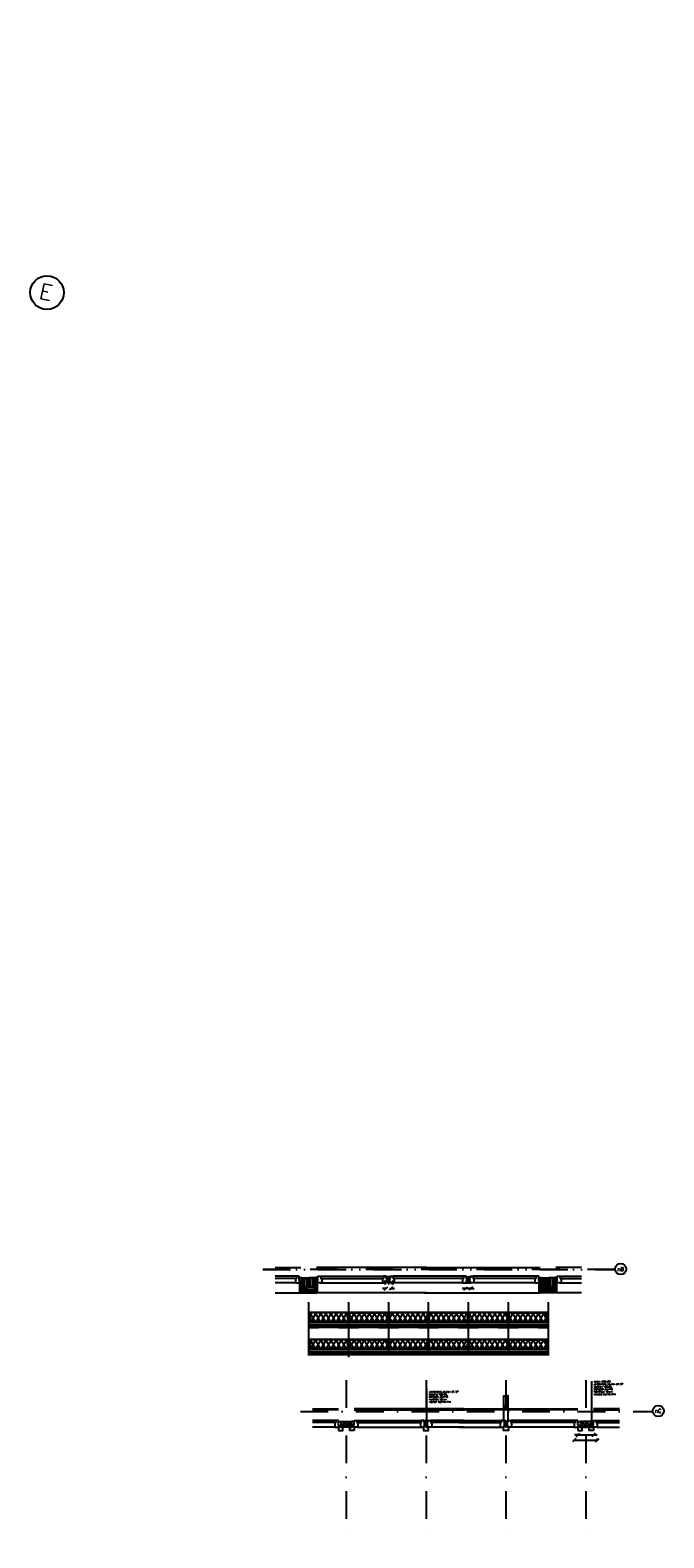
# Model space of a CAD drawing. Extents: x -84256 to 172857, y -58817 to 112048.
# Tile 13 of 90: x 26985 to 41280, y -35704 to -1714. Entities that reach past the tile are written whole.
import ezdxf
from ezdxf.enums import TextEntityAlignment as Align

# ---------------------------------------------------------------- set-up
doc = ezdxf.new("R2010")
doc.units = 0
doc.header["$LTSCALE"] = 50
doc.header["$MEASUREMENT"] = 0
doc.header["$PDMODE"] = 3
doc.header["$PDSIZE"] = 0.001
doc.linetypes.add('DASHDOT', pattern=[25, 12.5, -6.25, 0, -6.25])
doc.linetypes.add('DD1', pattern=[2.66667, 1.66667, -0.5, 0, -0.5])
doc.layers.get('0').update_dxf_attribs({"linetype": 'CONTINUOUS'})
doc.layers.get('DEFPOINTS').update_dxf_attribs({"linetype": 'CONTINUOUS'})
for name, color, linetype in [('A--01A1_ACEER', 1, 'CONTINUOUS'), ('A--A21--_F-23-', 9, 'CONTINUOUS'), ('A--A22--_F123-', 9, 'CONTINUOUS'), ('A--A25--_F-2--', 9, 'CONTINUOUS'), ('A--A42--_F-23-', 9, 'CONTINUOUS'), ('A--L$7A1-_STRAMIEN', 1, 'CONTINUOUS'), ('A--L$7A3-_STRAMIEN', 3, 'CONTINUOUS'), ('A--L21--', 3, 'CONTINUOUS'), ('A--L21--_F-2--', 7, 'CONTINUOUS'), ('A--L21A2_BUITENWAND', 2, 'CONTINUOUS'), ('A--L22--', 7, 'CONTINUOUS'), ('A--L22--_F-23-', 7, 'CONTINUOUS'), ('A--L22A2_BINNENWAND', 2, 'CONTINUOUS'), ('A--L25--', 7, 'CONTINUOUS'), ('A--L25--_F-23-', 7, 'CONTINUOUS'), ('A--L28--', 7, 'CONTINUOUS'), ('A--L31A1_BUITENKOZIJN', 1, 'CONTINUOUS'), ('A--L42--', 7, 'CONTINUOUS'), ('A--L42--_F-23-', 7, 'CONTINUOUS'), ('A--M$1A-_F123-', 1, 'CONTINUOUS'), ('A--T01A-18_TEKST', 1, 'CONTINUOUS'), ('STRAMIEN', 1, 'DD1'), ('X--LR---_CP', 7, 'CONTINUOUS')]:
    doc.layers.add(name, color=color, linetype=linetype)
doc.styles.add('HIEMSTRA', font='romans.shx')
doc.dimstyles.get("Standard").update_dxf_attribs({"dimscale": 40, "dimtxt": 2.5, "dimasz": 2, "dimexe": 0.3, "dimexo": 0.3, "dimgap": 2, "dimtad": 0, "dimdec": 0, "dimzin": 0, "dimdsep": 46, "dimtxsty": 'HIEMSTRA', "dimblk1": 'OBLIQUE', "dimblk2": 'OBLIQUE', "dimsah": 1, "dimcen": -0.09, "dimdle": 0.3, "dimse1": 1, "dimclrd": 2, "dimclre": 2, "dimclrt": 3, "dimadec": 0, "dimazin": 0, "dimtfac": 1, "dimtdec": 4, "dimtix": 1, "dimtmove": 0, "dimatfit": 3, "dimldrblk": 'OBLIQUE', "dimfxl": 1, "dimtvp": 625, "dimtolj": 1, "dimtzin": 0, "dimarcsym": 0})
pattern_1 = [(60, (0, -50), (-86.603, 50), []), (120, (0, -50), (-86.603, -50), [])]
pattern_2 = [(240, (6e-15, 50), (86.603, -50), []), (300, (6e-15, 50), (86.603, 50), [])]

# ---------------------------------------------------------------- blocks, each defined once
blk = doc.blocks.new('*U1018')
at = {"layer": 'A--A42--_F-23-', "linetype": 'Continuous'}
h = blk.add_hatch(dxfattribs=at)
h.set_pattern_fill('ALFALINE', color=256, scale=40, style=0)
h.set_pattern_definition([(45, (-33136.975, 30053.478), (-28.28427, 28.28427), [])])
h.paths.add_polyline_path([(0, 0), (0, 5), (120, 5), (120, 0), (120, -5), (0, -5)])
at = {"layer": 'A--L42--_F-23-', "color": 2, "linetype": 'Continuous'}
for points in [[(0, 0), (0, 5), (120, 5), (120, 0)], [(0, 0), (0, -5), (120, -5), (120, 0)]]:
    blk.add_lwpolyline(points, dxfattribs=at)
blk = doc.blocks.new('*U1017')
at = {"layer": 'A--A42--_F-23-', "linetype": 'Continuous'}
h = blk.add_hatch(dxfattribs=at)
h.set_pattern_fill('ALFALINE', color=256, scale=40, style=0)
h.set_pattern_definition([(45, (-33136.975, 29847.478), (-28.28427, 28.28427), [])])
h.paths.add_polyline_path([(0, 0), (0, 5), (120, 5), (120, 0), (120, -5), (0, -5)])
at = {"layer": 'A--L42--_F-23-', "color": 2, "linetype": 'Continuous'}
for points in [[(0, 0), (0, 5), (120, 5), (120, 0)], [(0, 0), (0, -5), (120, -5), (120, 0)]]:
    blk.add_lwpolyline(points, dxfattribs=at)
blk = doc.blocks.new('NH40_196')
at = {"layer": 'A--A25--_F-2--'}
h = blk.add_hatch(dxfattribs=at)
h.set_pattern_fill('ALFALINE', color=256, scale=40, style=0, pattern_type=2)
h.set_pattern_definition([(45, (-6, 0), (-28.284, 28.284), [])])
h.paths.add_polyline_path([(0, 0), (0, 196), (40, 196), (40, 0)])
at = {"layer": 'A--L25--_F-23-', "color": 2, "linetype": 'Continuous'}
blk.add_lwpolyline([(0, 0), (0, 196), (40, 196), (40, 0)], close=True, dxfattribs=at)
at = {"layer": 'X--LR---_CP'}
for p in [(0, 0), (0, 0), (40, 0)]:
    blk.add_point(p, dxfattribs=at)
blk = doc.blocks.new('*U1016')
at = {"layer": 'A--A42--_F-23-', "linetype": 'Continuous'}
h = blk.add_hatch(dxfattribs=at)
h.set_pattern_fill('ALFALINE', color=256, scale=40, style=0)
h.set_pattern_definition([(45, (-33396.975, 30053.478), (-28.28427, 28.28427), [])])
h.paths.add_polyline_path([(0, 0), (0, -5), (-120, -5), (-120, 0), (-120, 5), (0, 5)])
at = {"layer": 'A--L42--_F-23-', "color": 2, "linetype": 'Continuous'}
for points in [[(0, 0), (0, 5), (-120, 5), (-120, 0)], [(0, 0), (0, -5), (-120, -5), (-120, 0)]]:
    blk.add_lwpolyline(points, dxfattribs=at)
blk = doc.blocks.new('*U1015')
at = {"layer": 'A--A42--_F-23-', "linetype": 'Continuous'}
h = blk.add_hatch(dxfattribs=at)
h.set_pattern_fill('ALFALINE', color=256, scale=40, style=0)
h.set_pattern_definition([(45, (-33396.975, 29847.478), (-28.28427, 28.28427), [])])
h.paths.add_polyline_path([(0, 0), (0, -5), (-120, -5), (-120, 0), (-120, 5), (0, 5)])
at = {"layer": 'A--L42--_F-23-', "color": 2, "linetype": 'Continuous'}
for points in [[(0, 0), (0, 5), (-120, 5), (-120, 0)], [(0, 0), (0, -5), (-120, -5), (-120, 0)]]:
    blk.add_lwpolyline(points, dxfattribs=at)
blk = doc.blocks.new('_OBLIQUE')
at = {"color": 0, "linetype": 'ByBlock'}
blk.add_line((-0.5, -0.5), (0.5, 0.5), dxfattribs=at)
blk = doc.blocks.new('*D397')
at = {"layer": 'A--M$1A-_F123-', "color": 2, "lineweight": -2, "transparency": 16777216}
for p, q in [((35010, -30082), (34930, -30082)), ((35124, -30073), (35124, -30070)), ((35124, -30082), (35204, -30082))]:
    blk.add_line(p, q, dxfattribs=at)
at = {"layer": 'DEFPOINTS', "color": 0, "transparency": 16777216}
for p in [(35010, -30085), (35124, -30082), (35124, -30085)]:
    blk.add_point(p, dxfattribs=at)
at = {"layer": 'A--M$1A-_F123-', "color": 2, "lineweight": -2, "transparency": 16777216, "xscale": 80, "yscale": 80, "zscale": 80}
blk.add_blockref('_OBLIQUE', (35010, -30082), dxfattribs=at)
at = {"layer": 'A--M$1A-_F123-', "color": 2, "lineweight": -2, "transparency": 16777216, "xscale": 80, "yscale": 80, "zscale": 80, "rotation": 180}
blk.add_blockref('_OBLIQUE', (35124, -30082), dxfattribs=at)
at = {"layer": 'A--M$1A-_F123-', "color": 3, "transparency": 16777216, "insert": (35067, -29952), "char_height": 100, "attachment_point": 5, "style": 'HIEMSTRA'}
blk.add_mtext('\\A1;114', dxfattribs=at)
blk = doc.blocks.new('*U1014')
at = {"layer": 'A--A42--_F-23-', "linetype": 'Continuous'}
h = blk.add_hatch(dxfattribs=at)
h.set_pattern_fill('ALFALINE', color=256, scale=40, style=0)
h.set_pattern_definition([(45, (-35123.975, 29947.478), (-28.28427, 28.28427), [])])
h.paths.add_polyline_path([(0, 0), (0, -5), (-114, -5), (-114, 0), (-114, 5), (0, 5)])
at = {"layer": 'A--L42--_F-23-', "color": 2, "linetype": 'Continuous'}
for points in [[(0, 0), (0, 5), (-114, 5), (-114, 0)], [(0, 0), (0, -5), (-114, -5), (-114, 0)]]:
    blk.add_lwpolyline(points, dxfattribs=at)
blk = doc.blocks.new('*D398')
at = {"layer": 'A--M$1A-_F123-', "color": 2, "lineweight": -2, "transparency": 16777216}
for p, q in [((36810, -30082), (36730, -30082)), ((36810, -30073), (36810, -30070)), ((36924, -30082), (36810, -30082)), ((36924, -30082), (37004, -30082))]:
    blk.add_line(p, q, dxfattribs=at)
at = {"layer": 'DEFPOINTS', "color": 0, "transparency": 16777216}
for p in [(36810, -30082), (36810, -30085), (36924, -30085)]:
    blk.add_point(p, dxfattribs=at)
at = {"layer": 'A--M$1A-_F123-', "color": 2, "lineweight": -2, "transparency": 16777216, "xscale": 80, "yscale": 80, "zscale": 80}
blk.add_blockref('_OBLIQUE', (36810, -30082), dxfattribs=at)
at = {"layer": 'A--M$1A-_F123-', "color": 2, "lineweight": -2, "transparency": 16777216, "xscale": 80, "yscale": 80, "zscale": 80, "rotation": 180}
blk.add_blockref('_OBLIQUE', (36924, -30082), dxfattribs=at)
at = {"layer": 'A--M$1A-_F123-', "color": 3, "transparency": 16777216, "insert": (36867, 32418), "char_height": 100, "attachment_point": 5, "style": 'HIEMSTRA'}
blk.add_mtext('\\A1;114', dxfattribs=at)
blk = doc.blocks.new('*U1013')
at = {"layer": 'A--A42--_F-23-', "linetype": 'Continuous'}
h = blk.add_hatch(dxfattribs=at)
h.set_pattern_fill('ALFALINE', color=256, scale=40, style=0)
h.set_pattern_definition([(45, (-36809.975, 29947.478), (-28.28427, 28.28427), [])])
h.paths.add_polyline_path([(0, 0), (0, 5), (114, 5), (114, 0), (114, -5), (0, -5)])
at = {"layer": 'A--L42--_F-23-', "color": 2, "linetype": 'Continuous'}
for points in [[(0, 0), (0, 5), (114, 5), (114, 0)], [(0, 0), (0, -5), (114, -5), (114, 0)]]:
    blk.add_lwpolyline(points, dxfattribs=at)
blk = doc.blocks.new('*U1012')
at = {"layer": 'A--A42--_F-23-', "linetype": 'Continuous'}
h = blk.add_hatch(dxfattribs=at)
h.set_pattern_fill('ALFALINE', color=256, scale=40, style=0)
h.set_pattern_definition([(45, (-38796.975, 30053.478), (-28.28427, 28.28427), [])])
h.paths.add_polyline_path([(0, 0), (0, -5), (-120, -5), (-120, 0), (-120, 5), (0, 5)])
at = {"layer": 'A--L42--_F-23-', "color": 2, "linetype": 'Continuous'}
for points in [[(0, 0), (0, 5), (-120, 5), (-120, 0)], [(0, 0), (0, -5), (-120, -5), (-120, 0)]]:
    blk.add_lwpolyline(points, dxfattribs=at)
blk = doc.blocks.new('*U1011')
at = {"layer": 'A--A42--_F-23-', "linetype": 'Continuous'}
h = blk.add_hatch(dxfattribs=at)
h.set_pattern_fill('ALFALINE', color=256, scale=40, style=0)
h.set_pattern_definition([(45, (-38536.975, 30053.478), (-28.28427, 28.28427), [])])
h.paths.add_polyline_path([(0, 0), (0, 5), (120, 5), (120, 0), (120, -5), (0, -5)])
at = {"layer": 'A--L42--_F-23-', "color": 2, "linetype": 'Continuous'}
for points in [[(0, 0), (0, 5), (120, 5), (120, 0)], [(0, 0), (0, -5), (120, -5), (120, 0)]]:
    blk.add_lwpolyline(points, dxfattribs=at)
blk = doc.blocks.new('*U1010')
at = {"layer": 'A--A42--_F-23-', "linetype": 'Continuous'}
h = blk.add_hatch(dxfattribs=at)
h.set_pattern_fill('ALFALINE', color=256, scale=40, style=0)
h.set_pattern_definition([(45, (-38796.975, 29847.478), (-28.28427, 28.28427), [])])
h.paths.add_polyline_path([(0, 0), (0, -5), (-120, -5), (-120, 0), (-120, 5), (0, 5)])
at = {"layer": 'A--L42--_F-23-', "color": 2, "linetype": 'Continuous'}
for points in [[(0, 0), (0, 5), (-120, 5), (-120, 0)], [(0, 0), (0, -5), (-120, -5), (-120, 0)]]:
    blk.add_lwpolyline(points, dxfattribs=at)
blk = doc.blocks.new('*U1009')
at = {"layer": 'A--A42--_F-23-', "linetype": 'Continuous'}
h = blk.add_hatch(dxfattribs=at)
h.set_pattern_fill('ALFALINE', color=256, scale=40, style=0)
h.set_pattern_definition([(45, (-38536.975, 29847.478), (-28.28427, 28.28427), [])])
h.paths.add_polyline_path([(0, 0), (0, 5), (120, 5), (120, 0), (120, -5), (0, -5)])
at = {"layer": 'A--L42--_F-23-', "color": 2, "linetype": 'Continuous'}
for points in [[(0, 0), (0, 5), (120, 5), (120, 0)], [(0, 0), (0, -5), (120, -5), (120, 0)]]:
    blk.add_lwpolyline(points, dxfattribs=at)
blk = doc.blocks.new('*U1008')
at = {"layer": 'A--A42--_F-23-', "linetype": 'Continuous'}
h = blk.add_hatch(dxfattribs=at)
h.set_pattern_fill('ALFALINE', color=256, scale=40, style=0)
h.set_pattern_definition([(45, (-38657.117, 30835.08), (-28.28427, 28.28427), [])])
h.paths.add_polyline_path([(0, 0), (0, -5), (-5380, -5), (-5380, 0), (-5380, 5), (0, 5)])
at = {"layer": 'A--L42--_F-23-', "color": 2, "linetype": 'Continuous'}
for points in [[(0, 0), (0, 5), (-5380, 5), (-5380, 0)], [(0, 0), (0, -5), (-5380, -5), (-5380, 0)]]:
    blk.add_lwpolyline(points, dxfattribs=at)
blk = doc.blocks.new('*U1007')
at = {"layer": 'A--A42--_F-23-', "linetype": 'Continuous'}
h = blk.add_hatch(dxfattribs=at)
h.set_pattern_fill('ALFALINE', color=256, scale=40, style=0)
h.set_pattern_definition([(45, (-38656.966, 30629.08), (-28.28427, 28.28427), [])])
h.paths.add_polyline_path([(0, 0), (0, -5), (-5380, -5), (-5380, 0), (-5380, 5), (0, 5)])
at = {"layer": 'A--L42--_F-23-', "color": 2, "linetype": 'Continuous'}
for points in [[(0, 0), (0, 5), (-5380, 5), (-5380, 0)], [(0, 0), (0, -5), (-5380, -5), (-5380, 0)]]:
    blk.add_lwpolyline(points, dxfattribs=at)
blk = doc.blocks.new('*U1006')
at = {"layer": 'A--A21--_F-23-', "linetype": 'Continuous'}
h = blk.add_hatch(dxfattribs=at)
h.set_pattern_fill('ALFAISO', color=256, scale=100, style=0)
h.set_pattern_definition(pattern_1)
h.paths.add_polyline_path([(0, 0), (0, 95), (860, 95), (860, 0), (860, -95), (0, -95)])
at = {"layer": 'A--L21--_F-2--', "color": 2, "linetype": 'Continuous'}
for points in [[(0, 0), (0, 95), (860, 95), (860, 0)], [(0, 0), (0, -95), (860, -95), (860, 0)]]:
    blk.add_lwpolyline(points, dxfattribs=at)
blk = doc.blocks.new('*U1005')
at = {"layer": 'A--A21--_F-23-', "linetype": 'Continuous'}
h = blk.add_hatch(dxfattribs=at)
h.set_pattern_fill('ALFAISO', color=256, scale=100, angle=180, style=0)
h.set_pattern_definition(pattern_2)
h.paths.add_polyline_path([(0, 0), (0, -95), (-860, -95), (-860, 0), (-860, 95), (0, 95)])
at = {"layer": 'A--L21--_F-2--', "color": 2, "linetype": 'Continuous'}
for points in [[(0, 0), (0, 95), (-860, 95), (-860, 0)], [(0, 0), (0, -95), (-860, -95), (-860, 0)]]:
    blk.add_lwpolyline(points, dxfattribs=at)
blk = doc.blocks.new('*U1004')
at = {"layer": 'A--A21--_F-23-', "linetype": 'Continuous'}
h = blk.add_hatch(dxfattribs=at)
h.set_pattern_fill('ALFAISO', color=256, scale=100, angle=180, style=0)
h.set_pattern_definition(pattern_2)
h.paths.add_polyline_path([(0, 0), (0, -95), (-860, -95), (-860, 0), (-860, 95), (0, 95)])
at = {"layer": 'A--L21--_F-2--', "color": 2, "linetype": 'Continuous'}
for points in [[(0, 0), (0, 95), (-860, 95), (-860, 0)], [(0, 0), (0, -95), (-860, -95), (-860, 0)]]:
    blk.add_lwpolyline(points, dxfattribs=at)
blk = doc.blocks.new('*U1003')
at = {"layer": 'A--A21--_F-23-', "linetype": 'Continuous'}
h = blk.add_hatch(dxfattribs=at)
h.set_pattern_fill('ALFAISO', color=256, scale=100, angle=180, style=0)
h.set_pattern_definition(pattern_2)
h.paths.add_polyline_path([(0, 0), (0, -95), (-860, -95), (-860, 0), (-860, 95), (0, 95)])
at = {"layer": 'A--L21--_F-2--', "color": 2, "linetype": 'Continuous'}
for points in [[(0, 0), (0, 95), (-860, 95), (-860, 0)], [(0, 0), (0, -95), (-860, -95), (-860, 0)]]:
    blk.add_lwpolyline(points, dxfattribs=at)
blk = doc.blocks.new('*U1002')
at = {"layer": 'A--A21--_F-23-', "linetype": 'Continuous'}
h = blk.add_hatch(dxfattribs=at)
h.set_pattern_fill('ALFAISO', color=256, scale=100, style=0)
h.set_pattern_definition(pattern_1)
h.paths.add_polyline_path([(0, 0), (0, 95), (860, 95), (860, 0), (860, -95), (0, -95)])
at = {"layer": 'A--L21--_F-2--', "color": 2, "linetype": 'Continuous'}
for points in [[(0, 0), (0, 95), (860, 95), (860, 0)], [(0, 0), (0, -95), (860, -95), (860, 0)]]:
    blk.add_lwpolyline(points, dxfattribs=at)
blk = doc.blocks.new('*U1001')
at = {"layer": 'A--A21--_F-23-', "linetype": 'Continuous'}
h = blk.add_hatch(dxfattribs=at)
h.set_pattern_fill('ALFAISO', color=256, scale=100, style=0)
h.set_pattern_definition(pattern_1)
h.paths.add_polyline_path([(0, 0), (0, 95), (860, 95), (860, 0), (860, -95), (0, -95)])
at = {"layer": 'A--L21--_F-2--', "color": 2, "linetype": 'Continuous'}
for points in [[(0, 0), (0, 95), (860, 95), (860, 0)], [(0, 0), (0, -95), (860, -95), (860, 0)]]:
    blk.add_lwpolyline(points, dxfattribs=at)
blk = doc.blocks.new('*U1000')
at = {"layer": 'A--A42--_F-23-', "linetype": 'Continuous'}
h = blk.add_hatch(dxfattribs=at)
h.set_pattern_fill('ALFALINE', color=256, scale=40, style=0)
h.set_pattern_definition([(45, (-38657.117, 31443.81), (-28.28427, 28.28427), [])])
h.paths.add_polyline_path([(0, 0), (0, -5), (-5380, -5), (-5380, 0), (-5380, 5), (0, 5)])
at = {"layer": 'A--L42--_F-23-', "color": 2, "linetype": 'Continuous'}
for points in [[(0, 0), (0, 5), (-5380, 5), (-5380, 0)], [(0, 0), (0, -5), (-5380, -5), (-5380, 0)]]:
    blk.add_lwpolyline(points, dxfattribs=at)
blk = doc.blocks.new('*U999')
at = {"layer": 'A--A42--_F-23-', "linetype": 'Continuous'}
h = blk.add_hatch(dxfattribs=at)
h.set_pattern_fill('ALFALINE', color=256, scale=40, style=0)
h.set_pattern_definition([(45, (-38656.966, 31237.81), (-28.28427, 28.28427), [])])
h.paths.add_polyline_path([(0, 0), (0, -5), (-5380, -5), (-5380, 0), (-5380, 5), (0, 5)])
at = {"layer": 'A--L42--_F-23-', "color": 2, "linetype": 'Continuous'}
for points in [[(0, 0), (0, 5), (-5380, 5), (-5380, 0)], [(0, 0), (0, -5), (-5380, -5), (-5380, 0)]]:
    blk.add_lwpolyline(points, dxfattribs=at)
blk = doc.blocks.new('*U998')
at = {"layer": 'A--A21--_F-23-', "linetype": 'Continuous'}
h = blk.add_hatch(dxfattribs=at)
h.set_pattern_fill('ALFAISO', color=256, scale=100, style=0)
h.set_pattern_definition(pattern_1)
h.paths.add_polyline_path([(0, 0), (0, 95), (860, 95), (860, 0), (860, -95), (0, -95)])
at = {"layer": 'A--L21--_F-2--', "color": 2, "linetype": 'Continuous'}
for points in [[(0, 0), (0, 95), (860, 95), (860, 0)], [(0, 0), (0, -95), (860, -95), (860, 0)]]:
    blk.add_lwpolyline(points, dxfattribs=at)
blk = doc.blocks.new('*U997')
at = {"layer": 'A--A21--_F-23-', "linetype": 'Continuous'}
h = blk.add_hatch(dxfattribs=at)
h.set_pattern_fill('ALFAISO', color=256, scale=100, angle=180, style=0)
h.set_pattern_definition(pattern_2)
h.paths.add_polyline_path([(0, 0), (0, -95), (-860, -95), (-860, 0), (-860, 95), (0, 95)])
at = {"layer": 'A--L21--_F-2--', "color": 2, "linetype": 'Continuous'}
for points in [[(0, 0), (0, 95), (-860, 95), (-860, 0)], [(0, 0), (0, -95), (-860, -95), (-860, 0)]]:
    blk.add_lwpolyline(points, dxfattribs=at)
blk = doc.blocks.new('*U996')
at = {"layer": 'A--A21--_F-23-', "linetype": 'Continuous'}
h = blk.add_hatch(dxfattribs=at)
h.set_pattern_fill('ALFAISO', color=256, scale=100, angle=180, style=0)
h.set_pattern_definition(pattern_2)
h.paths.add_polyline_path([(0, 0), (0, -95), (-860, -95), (-860, 0), (-860, 95), (0, 95)])
at = {"layer": 'A--L21--_F-2--', "color": 2, "linetype": 'Continuous'}
for points in [[(0, 0), (0, 95), (-860, 95), (-860, 0)], [(0, 0), (0, -95), (-860, -95), (-860, 0)]]:
    blk.add_lwpolyline(points, dxfattribs=at)
blk = doc.blocks.new('*U995')
at = {"layer": 'A--A21--_F-23-', "linetype": 'Continuous'}
h = blk.add_hatch(dxfattribs=at)
h.set_pattern_fill('ALFAISO', color=256, scale=100, angle=180, style=0)
h.set_pattern_definition(pattern_2)
h.paths.add_polyline_path([(0, 0), (0, -95), (-860, -95), (-860, 0), (-860, 95), (0, 95)])
at = {"layer": 'A--L21--_F-2--', "color": 2, "linetype": 'Continuous'}
for points in [[(0, 0), (0, 95), (-860, 95), (-860, 0)], [(0, 0), (0, -95), (-860, -95), (-860, 0)]]:
    blk.add_lwpolyline(points, dxfattribs=at)
blk = doc.blocks.new('*U994')
at = {"layer": 'A--A21--_F-23-', "linetype": 'Continuous'}
h = blk.add_hatch(dxfattribs=at)
h.set_pattern_fill('ALFAISO', color=256, scale=100, style=0)
h.set_pattern_definition(pattern_1)
h.paths.add_polyline_path([(0, 0), (0, 95), (860, 95), (860, 0), (860, -95), (0, -95)])
at = {"layer": 'A--L21--_F-2--', "color": 2, "linetype": 'Continuous'}
for points in [[(0, 0), (0, 95), (860, 95), (860, 0)], [(0, 0), (0, -95), (860, -95), (860, 0)]]:
    blk.add_lwpolyline(points, dxfattribs=at)
blk = doc.blocks.new('*U993')
at = {"layer": 'A--A21--_F-23-', "linetype": 'Continuous'}
h = blk.add_hatch(dxfattribs=at)
h.set_pattern_fill('ALFAISO', color=256, scale=100, style=0)
h.set_pattern_definition(pattern_1)
h.paths.add_polyline_path([(0, 0), (0, 95), (860, 95), (860, 0), (860, -95), (0, -95)])
at = {"layer": 'A--L21--_F-2--', "color": 2, "linetype": 'Continuous'}
for points in [[(0, 0), (0, 95), (860, 95), (860, 0)], [(0, 0), (0, -95), (860, -95), (860, 0)]]:
    blk.add_lwpolyline(points, dxfattribs=at)
blk = doc.blocks.new('*U992')
at = {"layer": 'A--A42--_F-23-', "linetype": 'Continuous'}
h = blk.add_hatch(dxfattribs=at)
h.set_pattern_fill('ALFALINE', color=256, scale=40, style=0)
h.set_pattern_definition([(45, (-34252.89, 33199.107), (-28.28427, 28.28427), [])])
h.paths.add_polyline_path([(0, 0), (0, -9), (-272, -9), (-272, 0), (-272, 9), (0, 9)])
at = {"layer": 'A--L42--_F-23-', "color": 2, "linetype": 'Continuous'}
for points in [[(0, 0), (0, 9), (-272, 9), (-272, 0)], [(0, 0), (0, -9), (-272, -9), (-272, 0)]]:
    blk.add_lwpolyline(points, dxfattribs=at)
blk = doc.blocks.new('Q020437A')
at = {"layer": 'X--LR---_CP'}
for p in [(-175, 0), (-175, 0), (175, 0)]:
    blk.add_point(p, dxfattribs=at)
blk = doc.blocks.new('*U991')
at = {"layer": 'A--A22--_F123-', "linetype": 'Continuous'}
h = blk.add_hatch(dxfattribs=at)
h.set_pattern_fill('ALFAPLST', color=256, scale=400, style=0)
h.set_pattern_definition([(0, (0, 0), (0, 400), []), (0, (0, 40), (0, 400), []), (0, (0, 80), (0, 400), [])])
h.paths.add_polyline_path([(0, 0), (-50, 0), (-50, 566), (0, 566), (50, 566), (50, 0)])
at = {"layer": 'A--L22--_F-23-', "color": 3, "linetype": 'Continuous'}
for points in [[(0, 0), (-50, 0), (-50, 566), (0, 566)], [(0, 0), (50, 0), (50, 566), (0, 566)]]:
    blk.add_lwpolyline(points, dxfattribs=at)
blk = doc.blocks.new('*U990')
at = {"layer": 'A--A42--_F-23-', "linetype": 'Continuous'}
h = blk.add_hatch(dxfattribs=at)
h.set_pattern_fill('ALFALINE', color=256, scale=40, style=0)
h.set_pattern_definition([(45, (-39380.885, 33199.107), (-28.28427, 28.28427), [])])
h.paths.add_polyline_path([(0, 0), (0, 9), (272, 9), (272, 0), (272, -9), (0, -9)])
at = {"layer": 'A--L42--_F-23-', "color": 2, "linetype": 'Continuous'}
for points in [[(0, 0), (0, 9), (272, 9), (272, 0)], [(0, 0), (0, -9), (272, -9), (272, 0)]]:
    blk.add_lwpolyline(points, dxfattribs=at)
blk = doc.blocks.new('*D402')
at = {"layer": 'A--M$1A-_F123-', "color": 2, "lineweight": -2, "transparency": 16777216}
for p, q in [((39342, -33385), (39262, -33385)), ((39342, -33385), (39692, -33385)), ((39692, -33385), (39772, -33385))]:
    blk.add_line(p, q, dxfattribs=at)
at = {"layer": 'DEFPOINTS', "color": 0, "transparency": 16777216}
for p in [(39342, -33385), (39692, -33385), (39692, -33385)]:
    blk.add_point(p, dxfattribs=at)
at = {"layer": 'A--M$1A-_F123-', "color": 2, "lineweight": -2, "transparency": 16777216, "xscale": 80, "yscale": 80, "zscale": 80}
blk.add_blockref('_OBLIQUE', (39342, -33385), dxfattribs=at)
at = {"layer": 'A--M$1A-_F123-', "color": 2, "lineweight": -2, "transparency": 16777216, "xscale": 80, "yscale": 80, "zscale": 80, "rotation": 180}
blk.add_blockref('_OBLIQUE', (39692, -33385), dxfattribs=at)
at = {"layer": 'A--M$1A-_F123-', "color": 3, "transparency": 16777216, "insert": (39517, 29115), "char_height": 100, "attachment_point": 5, "style": 'HIEMSTRA'}
blk.add_mtext('\\A1;350', dxfattribs=at)
blk = doc.blocks.new('*D403')
at = {"layer": 'A--M$1A-_F123-', "color": 2, "lineweight": -2, "transparency": 16777216}
for p, q in [((39245, -33502), (39789, -33502)), ((39777, -33463), (39777, -33514))]:
    blk.add_line(p, q, dxfattribs=at)
at = {"layer": 'DEFPOINTS', "color": 0, "transparency": 16777216}
for p in [(39257, -33451), (39777, -33451), (39777, -33502)]:
    blk.add_point(p, dxfattribs=at)
at = {"layer": 'A--M$1A-_F123-', "color": 2, "lineweight": -2, "transparency": 16777216, "xscale": 80, "yscale": 80, "zscale": 80, "rotation": 180}
blk.add_blockref('_OBLIQUE', (39257, -33502), dxfattribs=at)
at = {"layer": 'A--M$1A-_F123-', "color": 2, "lineweight": -2, "transparency": 16777216, "xscale": 80, "yscale": 80, "zscale": 80}
blk.add_blockref('_OBLIQUE', (39777, -33502), dxfattribs=at)
at = {"layer": 'A--M$1A-_F123-', "color": 3, "transparency": 16777216, "insert": (39517, 28998), "char_height": 100, "attachment_point": 5, "style": 'HIEMSTRA'}
blk.add_mtext('\\A1;520', dxfattribs=at)

msp = doc.modelspace()

# ---------------------------------------------------------------- hatches: boundary and pattern name
at = {"layer": 'A--01A1_ACEER', "linetype": 'Continuous'}
h = msp.add_hatch(dxfattribs=at)
h.set_pattern_fill('ANSI31', color=256, scale=250, style=0)
h.set_pattern_definition([(45, (0, -26548.13), (-22.097087, 22.097087), [])])
h.paths.add_polyline_path([(33267, -31540.8), (38667, -31540.8), (38667, -31570.8), (33267, -31570.8)])
at = {"layer": 'A--A21--_F-23-'}
h = msp.add_hatch(dxfattribs=at)
h.set_pattern_fill('ALFAISO', color=256, scale=80, angle=180, style=0, pattern_type=2)
h.set_pattern_definition([(240, (-70530.356, 57704.97), (69.28203, -40), []), (300, (-70530.356, 57704.97), (69.28203, 40), [])])
h.paths.add_polyline_path([(33997.9, -33080.1), (34235.9, -33080.1), (34235.9, -33178.1), (33997.9, -33178.1)])
h = msp.add_hatch(dxfattribs=at)
h.set_pattern_fill('ALFAISO', color=256, scale=80, angle=180, style=0, pattern_type=2)
h.set_pattern_definition([(300, (144164.13, 57704.97), (-69.28203, -40), []), (240, (144164.13, 57704.97), (-69.28203, 40), [])])
h.paths.add_polyline_path([(39635.9, -33080.1), (39397.9, -33080.1), (39397.9, -33178.1), (39635.9, -33178.1)])

# ---------------------------------------------------------------- linework, layer by layer
at = {"layer": 'A--01A1_ACEER', "linetype": 'Continuous'}
for p, q in [((33267, -30393.6), (33267, -31589.3)), ((34167, -30393.6), (34167, -31634.3)), ((35067, -30393.6), (35067, -31589.3)), ((35967, -30393.6), (35967, -31589.3)), ((36867, -30393.6), (36867, -31589.3)), ((37767, -30393.6), (37767, -31589.3)), ((38667, -30393.6), (38667, -31589.3))]:
    msp.add_line(p, q, dxfattribs=at)
at = {"layer": 'A--L$7A1-_STRAMIEN'}
for centre, radius in [((27364.8, -7630.2), 379.5), ((40305.1, -29645), 125), ((41155, -32842.6), 125)]:
    msp.add_circle(centre, radius, dxfattribs=at)
at = {"layer": 'A--L21--'}
for p, q in [((33267, -31540.8), (38667, -31540.8)), ((33267, -31570.8), (38667, -31570.8))]:
    msp.add_line(p, q, dxfattribs=at)
for points in [[(33065, -30170.5), (33065, -29952.5), (33095, -29952.5), (33095, -30144.5), (33069, -30170.5)], [(33437, -30146.5), (33097, -30146.5), (33071, -30172.5), (33071, -30176.5), (33463, -30176.5), (33463, -30172.5)], [(33469, -30170.5), (33469, -29952.5), (33439, -29952.5), (33439, -30144.5), (33465, -30170.5)], [(38465, -30170.5), (38465, -29952.5), (38495, -29952.5), (38495, -30144.5), (38469, -30170.5)], [(38497, -30146.5), (38837, -30146.5), (38863, -30172.5), (38863, -30176.5), (38471, -30176.5), (38471, -30172.5)], [(38869, -30170.5), (38869, -29952.5), (38839, -29952.5), (38839, -30144.5), (38865, -30170.5)], [(33942, -30958.1), (33492, -30958.1), (33492, -30928.1), (33942, -30928.1)], [(33942, -30958.1), (34392, -30958.1), (34392, -30928.1), (33942, -30928.1)], [(34842, -30958.1), (34392, -30958.1), (34392, -30928.1), (34842, -30928.1)], [(34842, -30958.1), (35292, -30958.1), (35292, -30928.1), (34842, -30928.1)], [(35742, -30958.1), (35292, -30958.1), (35292, -30928.1), (35742, -30928.1)], [(35742, -30958.1), (36192, -30958.1), (36192, -30928.1), (35742, -30928.1)], [(36642, -30958.1), (36192, -30958.1), (36192, -30928.1), (36642, -30928.1)], [(36642, -30958.1), (37092, -30958.1), (37092, -30928.1), (36642, -30928.1)], [(37542, -30958.1), (37092, -30958.1), (37092, -30928.1), (37542, -30928.1)], [(37542, -30958.1), (37992, -30958.1), (37992, -30928.1), (37542, -30928.1)], [(38442, -30958.1), (37992, -30958.1), (37992, -30928.1), (38442, -30928.1)], [(33997.9, -33080.1), (34235.9, -33080.1), (34235.9, -33178.1), (33997.9, -33178.1)], [(39635.9, -33080.1), (39397.9, -33080.1), (39397.9, -33178.1), (39635.9, -33178.1)]]:
    msp.add_lwpolyline(points, close=True, dxfattribs=at)
for points in [[(33267, -30958.1), (33492, -30958.1), (33492, -30928.1), (33267, -30928.1)], [(38667, -30928.1), (38442, -30928.1), (38442, -30958.1), (38667, -30958.1)]]:
    msp.add_lwpolyline(points, dxfattribs=at)
at = {"layer": 'A--L21A2_BUITENWAND', "color": 2, "linetype": 'Continuous'}
for p, q in [((33105, -29942.5), (33105, -30136.5)), ((33105, -30136.5), (33429, -30136.5)), ((33429, -29942.5), (33429, -30136.5))]:
    msp.add_line(p, q, dxfattribs=at)
for points in [[(33057, -29807.5), (32993, -29807.5), (32993, -29858.5), (32972, -29858.5), (32972, -29957.5), (33057, -29957.5), (33057, -29942.5), (33067, -29942.5), (33067, -29903.5), (33057, -29903.5)], [(33067, -29903.5), (33057, -29903.5), (33057, -29832.5), (33072.1, -29832.5), (33091.2, -29832.5), (33103, -29832.5), (33103, -29942.5), (33067, -29942.5)], [(33103, -29942.5), (33103, -29842.5), (33137, -29842.5), (33137, -29942.5)], [(33431, -29942.5), (33431, -29842.5), (33397, -29842.5), (33397, -29942.5)], [(33467, -29903.5), (33477, -29903.5), (33477, -29832.5), (33461.9, -29832.5), (33442.7, -29832.5), (33431, -29832.5), (33431, -29942.5), (33467, -29942.5)], [(33477, -29807.5), (33540.9, -29807.5), (33540.9, -29858.5), (33561.9, -29858.5), (33561.9, -29957.5), (33477, -29957.5), (33477, -29942.5), (33467, -29942.5), (33467, -29903.5), (33477, -29903.5)]]:
    msp.add_lwpolyline(points, close=True, dxfattribs=at)
msp.add_lwpolyline([(33137, -30058.5), (33137, -30104.5), (33397, -30104.5), (33397, -30058.5)], dxfattribs=at)
at = {"layer": 'A--L22A2_BINNENWAND'}
for p, q in [((32508.8, -29612.5), (33092, -29612.5)), ((35927.2, -29612.5), (33442, -29612.5)), ((35903.2, -29612.5), (38492, -29612.5)), ((39425.1, -29612.5), (38842, -29612.5)), ((32508.8, -30176.5), (33092, -30176.5)), ((35927.2, -30176.5), (33442, -30176.5)), ((35871, -30176.5), (38492, -30176.5)), ((38505, -29942.5), (38505, -30136.5)), ((38829, -30136.5), (38505, -30136.5)), ((38829, -29942.5), (38829, -30136.5)), ((39425.1, -30176.5), (38842, -30176.5)), ((33355, -32796.6), (33941.9, -32796.6)), ((36777.2, -32796.6), (34291.9, -32796.6)), ((36662.2, -32796.6), (39341.9, -32796.6)), ((40278.7, -32796.6), (39691.9, -32796.6))]:
    msp.add_line(p, q, dxfattribs=at)
at = {"layer": 'A--L22A2_BINNENWAND', "color": 2, "linetype": 'Continuous'}
for p, q in [((33267, -30886.1), (38667, -30886.1)), ((33267, -30918.1), (38667, -30918.1)), ((33267, -31494.8), (38667, -31494.8))]:
    msp.add_line(p, q, dxfattribs=at)
at = {"layer": 'A--L22A2_BINNENWAND'}
for points in [[(34958, -29807.5), (34958, -29858.5), (34937, -29858.5), (34937, -29957.5), (35010, -29957.5), (35010, -29942.5), (35032, -29942.5), (35032, -29842.5), (35018, -29842.5), (35018, -29807.5)], [(35115.9, -29817.5), (35018, -29817.5), (35018, -29842.5), (35115.9, -29842.5)], [(35067, -29942.5), (35032, -29942.5), (35032, -29842.5), (35067, -29842.5)], [(35067, -29942.5), (35101.9, -29942.5), (35101.9, -29842.5), (35067, -29842.5)], [(35175.9, -29807.5), (35175.9, -29858.5), (35196.9, -29858.5), (35196.9, -29957.5), (35124, -29957.5), (35124, -29942.5), (35101.9, -29942.5), (35101.9, -29842.5), (35115.9, -29842.5), (35115.9, -29807.5)], [(36758, -29807.5), (36758, -29858.5), (36737, -29858.5), (36737, -29957.5), (36810, -29957.5), (36810, -29942.5), (36832, -29942.5), (36832, -29842.5), (36818, -29842.5), (36818, -29807.5)], [(36818, -29817.5), (36915.9, -29817.5), (36915.9, -29842.5), (36818, -29842.5)], [(36867, -29942.5), (36832, -29942.5), (36832, -29842.5), (36867, -29842.5)], [(36867, -29942.5), (36901.9, -29942.5), (36901.9, -29842.5), (36867, -29842.5)], [(36975.9, -29807.5), (36975.9, -29858.5), (36996.9, -29858.5), (36996.9, -29957.5), (36924, -29957.5), (36924, -29942.5), (36901.9, -29942.5), (36901.9, -29842.5), (36915.9, -29842.5), (36915.9, -29807.5)], [(38457, -29807.5), (38393, -29807.5), (38393, -29858.5), (38372, -29858.5), (38372, -29957.5), (38457, -29957.5), (38457, -29942.5), (38467, -29942.5), (38467, -29903.5), (38457, -29903.5)], [(38467, -29903.5), (38457, -29903.5), (38457, -29832.5), (38472.1, -29832.5), (38491.2, -29832.5), (38503, -29832.5), (38503, -29942.5), (38467, -29942.5)], [(38503, -29942.5), (38503, -29842.5), (38537, -29842.5), (38537, -29942.5)], [(38831, -29942.5), (38831, -29842.5), (38797, -29842.5), (38797, -29942.5)], [(38867, -29903.5), (38877, -29903.5), (38877, -29832.5), (38861.9, -29832.5), (38842.7, -29832.5), (38831, -29832.5), (38831, -29942.5), (38867, -29942.5)], [(38877, -29807.5), (38940.9, -29807.5), (38940.9, -29858.5), (38961.9, -29858.5), (38961.9, -29957.5), (38877, -29957.5), (38877, -29942.5), (38867, -29942.5), (38867, -29903.5), (38877, -29903.5)], [(33941.9, -33055.1), (33877.9, -33055.1), (33877.9, -33106.1), (33856.9, -33106.1), (33856.9, -33205.1), (33941.9, -33205.1), (33941.9, -33190.1), (33951.9, -33190.1), (33951.9, -33151.1), (33941.9, -33151.1)], [(33951.9, -33151.1), (33941.9, -33151.1), (33941.9, -33080.1), (33957, -33080.1), (33976.2, -33080.1), (33997.9, -33080.1), (33997.9, -33190.1), (33951.9, -33190.1)], [(33941.9, -33285.1), (34036.9, -33285.1), (34036.9, -33208.1), (33980.9, -33208.1), (33980.9, -33190.1), (33941.9, -33190.1), (33941.9, -33285.1)], [(34291.9, -33285.1), (34196.9, -33285.1), (34196.9, -33208.1), (34252.9, -33208.1), (34252.9, -33190.1), (34291.9, -33190.1), (34291.9, -33285.1)], [(34281.9, -33151.1), (34291.9, -33151.1), (34291.9, -33080.1), (34276.8, -33080.1), (34257.6, -33080.1), (34235.9, -33080.1), (34235.9, -33190.1), (34281.9, -33190.1)], [(34291.9, -33055.1), (34355.8, -33055.1), (34355.8, -33106.1), (34376.8, -33106.1), (34376.8, -33205.1), (34291.9, -33205.1), (34291.9, -33190.1), (34281.9, -33190.1), (34281.9, -33151.1), (34291.9, -33151.1)], [(35807.9, -33055.1), (35807.9, -33106.1), (35786.9, -33106.1), (35786.9, -33205.1), (35859.9, -33205.1), (35859.9, -33190.1), (35881.9, -33190.1), (35881.9, -33080.1), (35867.9, -33080.1), (35867.9, -33055.1)], [(35973.9, -33190.1), (35859.9, -33190.1), (35859.9, -33236.8), (35859.9, -33285.1), (35900.9, -33285.1), (35973.9, -33285.1), (35973.9, -33190.1)], [(35965.8, -33065.1), (35867.9, -33065.1), (35867.9, -33080.1), (35965.8, -33080.1)], [(35916.9, -33190.1), (35881.9, -33190.1), (35881.9, -33080.1), (35916.9, -33080.1)], [(35916.9, -33190.1), (35951.8, -33190.1), (35951.8, -33080.1), (35916.9, -33080.1)], [(36025.8, -33055.1), (36025.8, -33106.1), (36046.8, -33106.1), (36046.8, -33205.1), (35973.9, -33205.1), (35973.9, -33190.1), (35951.8, -33190.1), (35951.8, -33080.1), (35965.8, -33080.1), (35965.8, -33055.1)], [(37607.9, -33055.1), (37607.9, -33106.1), (37586.9, -33106.1), (37586.9, -33205.1), (37659.9, -33205.1), (37659.9, -33190.1), (37681.9, -33190.1), (37681.9, -33080.1), (37667.9, -33080.1), (37667.9, -33055.1)], [(37659.9, -33190.1), (37773.9, -33190.1), (37773.9, -33236.8), (37773.9, -33285.1), (37732.9, -33285.1), (37659.9, -33285.1), (37659.9, -33190.1)], [(37716.9, -33190.1), (37681.9, -33190.1), (37681.9, -33080.1), (37716.9, -33080.1)], [(37716.9, -33190.1), (37751.8, -33190.1), (37751.8, -33080.1), (37716.9, -33080.1)], [(37825.8, -33055.1), (37825.8, -33106.1), (37846.8, -33106.1), (37846.8, -33205.1), (37773.9, -33205.1), (37773.9, -33190.1), (37751.8, -33190.1), (37751.8, -33080.1), (37765.8, -33080.1), (37765.8, -33055.1)], [(39341.9, -33055.1), (39277.9, -33055.1), (39277.9, -33106.1), (39256.9, -33106.1), (39256.9, -33205.1), (39341.9, -33205.1), (39341.9, -33190.1), (39351.9, -33190.1), (39351.9, -33151.1), (39341.9, -33151.1)], [(39351.9, -33151.1), (39341.9, -33151.1), (39341.9, -33080.1), (39357, -33080.1), (39376.2, -33080.1), (39397.9, -33080.1), (39397.9, -33190.1), (39351.9, -33190.1)], [(39341.9, -33285.1), (39436.9, -33285.1), (39436.9, -33208.1), (39380.9, -33208.1), (39380.9, -33190.1), (39341.9, -33190.1), (39341.9, -33285.1)], [(39691.9, -33285.1), (39596.9, -33285.1), (39596.9, -33208.1), (39652.9, -33208.1), (39652.9, -33190.1), (39691.9, -33190.1), (39691.9, -33285.1)], [(39681.9, -33151.1), (39691.9, -33151.1), (39691.9, -33080.1), (39676.8, -33080.1), (39657.6, -33080.1), (39635.9, -33080.1), (39635.9, -33190.1), (39681.9, -33190.1)], [(39691.9, -33055.1), (39755.8, -33055.1), (39755.8, -33106.1), (39776.8, -33106.1), (39776.8, -33205.1), (39691.9, -33205.1), (39691.9, -33190.1), (39681.9, -33190.1), (39681.9, -33151.1), (39691.9, -33151.1)]]:
    msp.add_lwpolyline(points, close=True, dxfattribs=at)
msp.add_lwpolyline([(38797, -30058.5), (38797, -30104.5), (38537, -30104.5), (38537, -30058.5)], dxfattribs=at)
at = {"layer": 'A--L31A1_BUITENKOZIJN'}
for p, q in [((33027, -29807.5), (32508.8, -29807.5)), ((32993, -29858.5), (32508.8, -29858.5)), ((33507, -29807.5), (34958, -29807.5)), ((33540.9, -29858.5), (34937, -29858.5)), ((36758, -29807.5), (35175.9, -29807.5)), ((36737, -29858.5), (35196.9, -29858.5)), ((38427, -29807.5), (36975.9, -29807.5)), ((38393, -29858.5), (36996.9, -29858.5)), ((38907, -29807.5), (39425.1, -29807.5)), ((38940.9, -29858.5), (39425.1, -29858.5)), ((33006, -29957.5), (32508.8, -29957.5)), ((33528, -29957.5), (34937, -29957.5)), ((36737, -29957.5), (35196.9, -29957.5)), ((38406, -29957.5), (36996.9, -29957.5)), ((38928, -29957.5), (39425.1, -29957.5)), ((33941.9, -32816.6), (33355, -32816.6)), ((34291.9, -32816.6), (36795.9, -32816.6)), ((39341.9, -32816.6), (36643.4, -32816.6)), ((39691.9, -32816.6), (40278.7, -32816.6)), ((33876.9, -33055.1), (33355, -33055.1)), ((33855.9, -33106.1), (33355, -33106.1)), ((33855.9, -33205.1), (33355, -33205.1)), ((34356.9, -33055.1), (35807.9, -33055.1)), ((34377.9, -33106.1), (35786.9, -33106.1)), ((34377.9, -33205.1), (35786.9, -33205.1)), ((36777.2, -33055.1), (36025.8, -33055.1)), ((36777.2, -33106.1), (36046.8, -33106.1)), ((36777.2, -33205.1), (36046.8, -33205.1)), ((36662.2, -33055.1), (37607.9, -33055.1)), ((36662.2, -33106.1), (37586.9, -33106.1)), ((36662.2, -33205.1), (37586.9, -33205.1)), ((39276.9, -33055.1), (37825.8, -33055.1)), ((39255.9, -33106.1), (37846.8, -33106.1)), ((39255.9, -33205.1), (37846.8, -33205.1)), ((39756.9, -33055.1), (40278.7, -33055.1)), ((39777.9, -33106.1), (40278.7, -33106.1)), ((39777.9, -33205.1), (40278.7, -33205.1))]:
    msp.add_line(p, q, dxfattribs=at)
at = {"layer": 'A--T01A-18_TEKST'}
for p, q in [((39653.2, -33234.3), (39653.2, -32173.7)), ((35936.5, -33234.3), (35936.5, -32346.3))]:
    msp.add_line(p, q, dxfattribs=at)
at = {"layer": 'STRAMIEN', "linetype": 'DASHDOT'}
for p, q in [((32235.2, -29657.5), (40180.1, -29657.5)), ((32235.2, -29657.5), (40180.1, -29657.5)), ((40180.1, -29657.5), (32235.2, -29657.5)), ((34116.9, -32147.8), (34116.9, -35703.8)), ((35916.9, -32147.8), (35916.9, -35703.8)), ((37716.9, -32147.8), (37716.9, -35703.8)), ((39516.9, -32147.8), (39516.9, -35703.8)), ((33085.1, -32855.1), (41030, -32855.1))]:
    msp.add_line(p, q, dxfattribs=at)

# ---------------------------------------------------------------- block references
at = {"layer": 'A--L21--', "linetype": 'Continuous'}
for name, p in [('*U1004', (34147, -30729.1)), ('*U1006', (34187, -30729.1)), ('*U1005', (35947, -30729.1)), ('*U1002', (35987, -30729.1)), ('*U1003', (37747, -30729.1)), ('*U1001', (37787, -30729.1)), ('*U996', (34147, -31337.8)), ('*U998', (34187, -31337.8)), ('*U997', (35947, -31337.8)), ('*U994', (35987, -31337.8)), ('*U995', (37747, -31337.8)), ('*U993', (37787, -31337.8))]:
    msp.add_blockref(name, p, dxfattribs=at)
at = {"layer": 'A--L22--'}
msp.add_blockref('*U991', (37716.9, -33065.1), dxfattribs=at)
at = {"layer": 'A--L22A2_BINNENWAND'}
msp.add_blockref('*U1013', (36810, -29947.5), dxfattribs=at)
at = {"layer": 'A--L25--', "rotation": 180}
for p in [(33177, -29852.5), (38577, -29852.5), (38667, -29852.5), (38707, -29852.5), (38667, -30634.1), (38667, -31242.8)]:
    msp.add_blockref('NH40_196', p, dxfattribs=at)
at = {"layer": 'A--L25--', "xscale": -1, "rotation": 180}
for p in [(33227, -29852.5), (33267, -29852.5), (33357, -29852.5), (38757, -29852.5), (33267, -30634.1), (34147, -30634.1), (35047, -30634.1), (35947, -30634.1), (36847, -30634.1), (37747, -30634.1), (33267, -31242.8), (34147, -31242.8), (35047, -31242.8), (35947, -31242.8), (36847, -31242.8), (37747, -31242.8)]:
    msp.add_blockref('NH40_196', p, dxfattribs=at)
at = {"layer": 'A--L28--', "xscale": -1}
msp.add_blockref('Q020437A', (34116.9, -32905.1), dxfattribs=at)
at = {"layer": 'A--L28--'}
msp.add_blockref('Q020437A', (39516.9, -32905.1), dxfattribs=at)
at = {"layer": 'A--L42--'}
for name, p in [('*U1017', (33137, -29847.5)), ('*U1015', (33397, -29847.5)), ('*U1009', (38537, -29847.5)), ('*U1010', (38797, -29847.5)), ('*U1018', (33137, -30053.5)), ('*U1016', (33397, -30053.5)), ('*U1014', (35124, -29947.5)), ('*U1011', (38537, -30053.5)), ('*U1012', (38797, -30053.5)), ('*U1008', (38657.1, -30835.1)), ('*U1007', (38657, -30629.1)), ('*U999', (38657, -31237.8)), ('*U1000', (38657.1, -31443.8)), ('*U992', (34252.9, -33199.1)), ('*U990', (39380.9, -33199.1))]:
    msp.add_blockref(name, p, dxfattribs=at)

# ---------------------------------------------------------------- texts
at = {"layer": 'A--L$7A3-_STRAMIEN', "style": 'HIEMSTRA'}
msp.add_text('E', height=350, rotation=348.5, dxfattribs=at).set_placement((27170.4, -7761.6))
at = {"layer": 'A--T01A-18_TEKST', "style": 'HIEMSTRA'}
for s, p in [('vensterbank beuken dik 27', (39698.4, -32255.2)), ('kolom 450x350', (39698.4, -32198.1)), ('kozijnen 150x95', (39698.4, -32312.4)), ('vensterbank beuken dik 27', (35981.7, -32426.6)), ('voorzet stijl 95x114', (35981.7, -32655.1)), ('stelkozijn 34x110', (35981.7, -32540.9)), ('kozijnen 150x95', (35981.7, -32483.8)), ('multiplex 10mm', (35981.7, -32598)), ('voorzet stijl 95x114', (39698.4, -32483.8)), ('stelkozijn 46x110', (39698.4, -32369.5)), ('hechthout 18mm', (39698.4, -32426.6))]:
    msp.add_text(s, height=36, dxfattribs=at).set_placement(p)
at = {"layer": 'STRAMIEN', "color": 3, "style": 'HIEMSTRA'}
for s, p in [('nB', (40305.1, -29645)), ('nC', (41155, -32842.6))]:
    msp.add_text(s, height=87.5, dxfattribs=at).set_placement(p, align=Align.MIDDLE_CENTER)

# ---------------------------------------------------------------- dimensions: what is measured, and where the dimension line sits
at = {"layer": 'A--M$1A-_F123-'}
dim = msp.add_linear_dim(base=(36810, -30082.2), p1=(36924, -30084.6), p2=(36810, -30084.6), dimstyle='Standard', dxfattribs=at)
dim.commit()
dim.dimension.update_dxf_attribs({"geometry": '*D398', "text_midpoint": (36867, 32417.8)})
for base, p1, p2, override, picture, middle in [((39776.8, -33501.6), (39256.9, -33451.3), (39776.8, -33451.3), {"dimasz": 2, "dimgap": 2}, '*D403', (39516.9, 28998.4)), ((39691.9, -33385.5), (39341.9, -33385.5), (39691.9, -33385.5), {"dimasz": 2, "dimgap": 2}, '*D402', (39516.9, 29114.5)), ((35124, -30082.2), (35010, -30084.6), (35124, -30084.6), {"dimtad": 1, "dimtofl": 0}, '*D397', (35067, -29952.2))]:
    dim = msp.add_linear_dim(base=base, p1=p1, p2=p2, dimstyle='Standard', override=override, dxfattribs=at)
    dim.commit()
    dim.dimension.update_dxf_attribs({"geometry": picture, "text_midpoint": middle})

doc.saveas('drawing.dxf')
